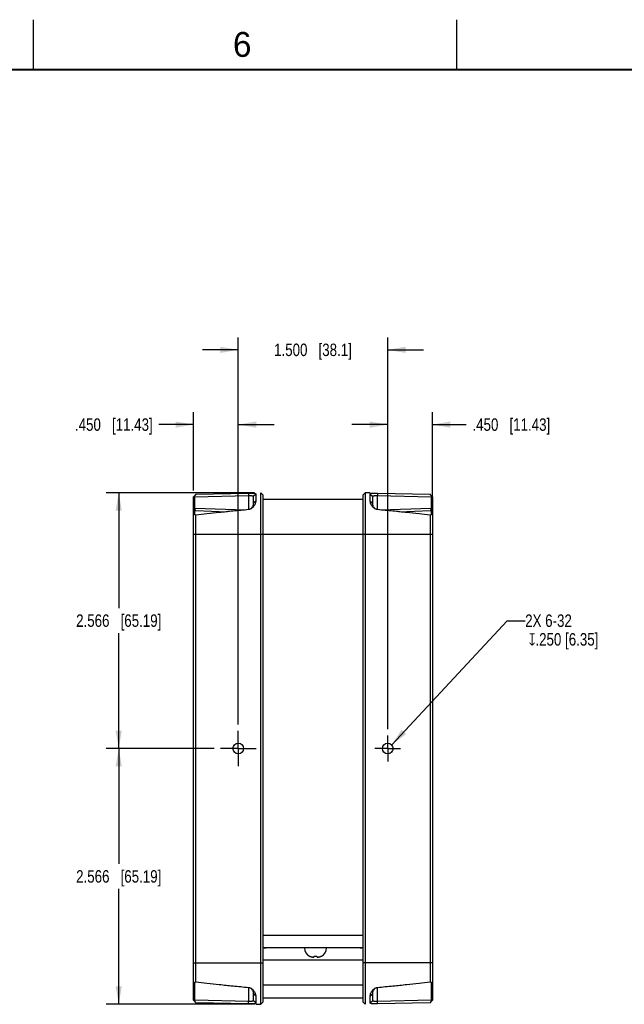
# Model space of a CAD drawing. Header units: inches. Extents: x 0 to 34, y 0 to 22.
# Tile 25 of 63: x 8.4 to 14.4, y 12.1 to 22. Entities that reach past the tile are written whole.
import ezdxf

# ---------------------------------------------------------------- set-up
doc = ezdxf.new("R2010")
doc.units = ezdxf.units.IN
doc.header["$LTSCALE"] = 1.87
doc.header["$MEASUREMENT"] = 0
doc.linetypes.add('CENTER', pattern=[0.6, 0.375, -0.075, 0.075, -0.075])
doc.layers.get('0').update_dxf_attribs({"linetype": 'CONTINUOUS'})
for name, color, linetype in [('02___PRT_ALL_AXES', 7, 'CONTINUOUS'), ('DETAIL', 7, 'CONTINUOUS'), ('DIMENSIONS', 7, 'CONTINUOUS'), ('THREAD', 7, 'CONTINUOUS')]:
    doc.layers.add(name, color=color, linetype=linetype)
doc.styles.get("Standard").update_dxf_attribs({"font": 'txt', "width": 0.8})
doc.styles.add('TEXTSTYLE_2', font='txt')
doc.dimstyles.new('DIMSTYLE_1', dxfattribs={"dimtxt": 0.125, "dimasz": 0.18, "dimexe": 0.18, "dimexo": 0.0625, "dimgap": 0.09, "dimtad": 0, "dimtih": 1, "dimtoh": 1, "dimdec": 3, "dimzin": 4, "dimdsep": 46, "dimtxsty": 'STANDARD', "dimblk": '_FILLED', "dimblk1": '_FILLED', "dimblk2": '_FILLED', "dimcen": 0.09, "dimadec": 0, "dimazin": 0, "dimtp": 0.001, "dimtm": 0.001, "dimtfac": 1, "dimtdec": 3, "dimtofl": 0, "dimtmove": 0, "dimatfit": 3, "dimldrblk": '_FILLED', "dimfxl": 1, "dimtolj": 1, "dimtzin": 4, "dimarcsym": 0})
doc.dimstyles.get("Standard").update_dxf_attribs({"dimtxt": 0.125, "dimasz": 0.18, "dimexe": 0.18, "dimexo": 0.0625, "dimgap": 0.09, "dimtad": 0, "dimtih": 1, "dimtoh": 1, "dimdec": 3, "dimzin": 4, "dimdsep": 46, "dimtxsty": 'STANDARD', "dimblk": '_FILLED', "dimblk1": '_FILLED', "dimblk2": '_FILLED', "dimcen": 0.09, "dimadec": 0, "dimazin": 0, "dimtol": 1, "dimtp": 0.01, "dimtm": 0.01, "dimtfac": 1, "dimtdec": 3, "dimtofl": 0, "dimtmove": 0, "dimatfit": 3, "dimldrblk": '_FILLED', "dimfxl": 1, "dimtolj": 1, "dimtzin": 4, "dimarcsym": 0})

# ---------------------------------------------------------------- blocks, each defined once
blk = doc.blocks.new('_FILLED')
at = {"color": 0, "linetype": 'BYBLOCK'}
blk.add_solid([(0, 0), (-1, 0.174), (-1, -0.174)], dxfattribs=at)
blk = doc.blocks.new('*D0')
at = {"layer": 'DIMENSIONS', "color": 2, "linetype": 'CONTINUOUS'}
for p, q in [((10.3138, 14.6875), (9.2295, 14.6875)), ((9.3545, 14.6875), (9.3545, 13.5293)), ((9.3545, 12.121), (9.3545, 13.2793)), ((10.717, 12.121), (9.2295, 12.121))]:
    blk.add_line(p, q, dxfattribs=at)
at = {"layer": 'DIMENSIONS', "color": 2, "linetype": 'CONTINUOUS', "xscale": 0.18, "yscale": 0.18, "zscale": 0.18}
for p, rotation in [((9.3545, 14.6875), 90), ((9.3545, 12.121), 270)]:
    blk.add_blockref('_FILLED', p, dxfattribs=dict(at, rotation=rotation))
at = {"layer": 'DIMENSIONS', "color": 2, "linetype": 'CONTINUOUS', "insert": (9.3545, 13.4668), "char_height": 0.125, "width": 1.325, "attachment_point": 2, "line_spacing_factor": 0.9}
blk.add_mtext('2.566{\\Ftxt.shx;\\W1.000000;\\H0.125000; }[65.19]', dxfattribs=at)
blk = doc.blocks.new('*D1')
at = {"layer": 'DIMENSIONS', "color": 2, "linetype": 'CONTINUOUS'}
for p, q in [((10.717, 17.254), (9.2295, 17.254)), ((9.3545, 17.254), (9.3545, 16.0958)), ((9.3545, 14.6875), (9.3545, 15.8458)), ((10.3138, 14.6875), (9.2295, 14.6875))]:
    blk.add_line(p, q, dxfattribs=at)
at = {"layer": 'DIMENSIONS', "color": 2, "linetype": 'CONTINUOUS', "xscale": 0.18, "yscale": 0.18, "zscale": 0.18}
for p, rotation in [((9.3545, 17.254), 90), ((9.3545, 14.6875), 270)]:
    blk.add_blockref('_FILLED', p, dxfattribs=dict(at, rotation=rotation))
at = {"layer": 'DIMENSIONS', "color": 2, "linetype": 'CONTINUOUS', "insert": (9.3545, 16.0333), "char_height": 0.125, "width": 1.325, "attachment_point": 2, "line_spacing_factor": 0.9}
blk.add_mtext('2.566{\\Ftxt.shx;\\W1.000000;\\H0.125000; }[65.19]', dxfattribs=at)
blk = doc.blocks.new('*D2')
at = {"layer": 'DIMENSIONS', "color": 2, "linetype": 'CONTINUOUS'}
for p, q in [((10.1045, 17.2749), (10.1045, 18.0625)), ((10.5545, 14.9283), (10.5545, 18.0625)), ((10.1045, 17.9375), (9.7581, 17.9375)), ((10.5545, 17.9375), (10.9145, 17.9375))]:
    blk.add_line(p, q, dxfattribs=at)
at = {"layer": 'DIMENSIONS', "color": 2, "linetype": 'CONTINUOUS', "xscale": 0.18, "yscale": 0.18, "zscale": 0.18}
blk.add_blockref('_FILLED', (10.1045, 17.9375), dxfattribs=at)
at = {"layer": 'DIMENSIONS', "color": 2, "linetype": 'CONTINUOUS', "xscale": 0.18, "yscale": 0.18, "zscale": 0.18, "rotation": 180}
blk.add_blockref('_FILLED', (10.5545, 17.9375), dxfattribs=at)
at = {"layer": 'DIMENSIONS', "color": 2, "linetype": 'CONTINUOUS', "insert": (9.6956, 18), "char_height": 0.125, "width": 1.225, "attachment_point": 3, "line_spacing_factor": 0.9}
blk.add_mtext('.450{\\Ftxt.shx;\\W1.000000;\\H0.125000; }[11.43]', dxfattribs=at)
blk = doc.blocks.new('*D3')
at = {"layer": 'DIMENSIONS', "color": 2, "linetype": 'CONTINUOUS'}
for p, q in [((10.5545, 14.9283), (10.5545, 18.8125)), ((12.0545, 14.88), (12.0545, 18.8125)), ((10.5545, 18.6875), (10.1945, 18.6875)), ((12.0545, 18.6875), (12.4145, 18.6875))]:
    blk.add_line(p, q, dxfattribs=at)
at = {"layer": 'DIMENSIONS', "color": 2, "linetype": 'CONTINUOUS', "xscale": 0.18, "yscale": 0.18, "zscale": 0.18}
blk.add_blockref('_FILLED', (10.5545, 18.6875), dxfattribs=at)
at = {"layer": 'DIMENSIONS', "color": 2, "linetype": 'CONTINUOUS', "xscale": 0.18, "yscale": 0.18, "zscale": 0.18, "rotation": 180}
blk.add_blockref('_FILLED', (12.0545, 18.6875), dxfattribs=at)
at = {"layer": 'DIMENSIONS', "color": 2, "linetype": 'CONTINUOUS', "insert": (11.3045, 18.75), "char_height": 0.125, "width": 1.225, "attachment_point": 2, "line_spacing_factor": 0.9}
blk.add_mtext('1.500{\\Ftxt.shx;\\W1.000000;\\H0.125000; }[38.1]', dxfattribs=at)
blk = doc.blocks.new('*D4')
at = {"layer": 'DIMENSIONS', "color": 2, "linetype": 'CONTINUOUS'}
for p, q in [((12.0545, 14.88), (12.0545, 18.0625)), ((12.5045, 17.0964), (12.5045, 18.0625)), ((12.0545, 17.9375), (11.6945, 17.9375)), ((12.5045, 17.9375), (12.8427, 17.9375))]:
    blk.add_line(p, q, dxfattribs=at)
at = {"layer": 'DIMENSIONS', "color": 2, "linetype": 'CONTINUOUS', "xscale": 0.18, "yscale": 0.18, "zscale": 0.18}
blk.add_blockref('_FILLED', (12.0545, 17.9375), dxfattribs=at)
at = {"layer": 'DIMENSIONS', "color": 2, "linetype": 'CONTINUOUS', "xscale": 0.18, "yscale": 0.18, "zscale": 0.18, "rotation": 180}
blk.add_blockref('_FILLED', (12.5045, 17.9375), dxfattribs=at)
at = {"layer": 'DIMENSIONS', "color": 2, "linetype": 'CONTINUOUS', "insert": (12.9052, 18), "char_height": 0.125, "width": 1.225, "attachment_point": 1, "line_spacing_factor": 0.9}
blk.add_mtext('.450{\\Ftxt.shx;\\W1.000000;\\H0.125000; }[11.43]', dxfattribs=at)

msp = doc.modelspace()

# ---------------------------------------------------------------- linework, layer by layer
at = {"color": 2, "linetype": 'CONTINUOUS'}
for p, q in [((8.5, 21.5), (8.5, 22)), ((12.75, 21.5), (12.75, 22))]:
    msp.add_line(p, q, dxfattribs=at)
at = {"color": 7, "linetype": 'CONTINUOUS'}
for p, q in [((10.1087, 17.2163), (10.1045, 17.2124)), ((10.1045, 12.1627), (10.1045, 17.2124)), ((10.119, 17.2123), (10.6563, 17.225)), ((10.119, 17.0996), (10.119, 17.2123)), ((10.1288, 17.2381), (10.1298, 17.2382)), ((10.1292, 17.2378), (10.1298, 17.2384)), ((10.1298, 17.2382), (10.6565, 17.2506)), ((10.6565, 17.2506), (10.6563, 17.225)), ((10.6563, 17.225), (10.6563, 17.0842)), ((10.7295, 17.2405), (10.7045, 17.2156)), ((10.7045, 17.2156), (10.7045, 17.1478)), ((10.7295, 17.2405), (10.7295, 17.1682)), ((10.7795, 12.121), (10.7795, 17.254)), ((10.7795, 17.254), (10.8045, 17.2296)), ((10.8045, 12.1454), (10.8045, 17.2296)), ((11.8295, 17.254), (11.8045, 17.2296)), ((11.8045, 17.2296), (11.8045, 12.1454)), ((11.8295, 17.254), (11.8295, 12.121)), ((11.8795, 17.2528), (11.8295, 17.254)), ((11.8795, 17.1682), (11.8795, 17.2405)), ((11.8795, 17.2405), (11.9045, 17.2156)), ((11.9045, 17.1478), (11.9045, 17.2156)), ((11.9525, 17.2506), (11.9528, 17.225)), ((11.9525, 17.2506), (12.4792, 17.2382)), ((11.9528, 17.0842), (11.9528, 17.225)), ((11.9528, 17.225), (12.49, 17.2123)), ((12.4799, 17.2378), (12.4792, 17.2384)), ((12.4792, 17.2382), (12.4802, 17.2381)), ((12.49, 17.2123), (12.49, 17.0996)), ((12.5045, 17.2124), (12.5003, 17.2163)), ((12.5045, 17.2124), (12.5045, 12.1627)), ((10.119, 17.0996), (10.6309, 17.0817)), ((10.7295, 17.1682), (10.7045, 17.1478)), ((11.8045, 17.1875), (10.8045, 17.1875)), ((11.8795, 17.1682), (11.9045, 17.1478)), ((11.9781, 17.0817), (12.49, 17.0996)), ((10.119, 17.0307), (10.119, 17.0767)), ((10.1286, 17.0743), (10.4427, 17.0633)), ((10.1295, 12.3467), (10.1295, 17.0283)), ((12.1663, 17.0633), (12.4804, 17.0743)), ((12.4795, 17.0283), (12.4795, 12.3467)), ((12.49, 17.0766), (12.49, 17.0307)), ((10.1045, 16.8375), (12.5045, 16.8375)), ((11.8045, 12.8125), (10.8045, 12.8125)), ((10.8155, 12.6865), (10.8044, 12.6871)), ((11.8045, 12.6875), (10.8045, 12.6875)), ((10.8295, 12.6862), (10.8295, 12.6875)), ((11.2193, 12.6862), (10.8295, 12.6862)), ((11.7795, 12.6862), (11.4397, 12.6862)), ((11.7795, 12.6862), (11.7795, 12.6875)), ((11.8046, 12.6871), (11.7935, 12.6865)), ((11.8045, 12.5625), (10.8045, 12.5625)), ((11.2703, 12.6043), (11.2721, 12.6043)), ((11.3108, 12.5951), (11.3064, 12.5951)), ((11.3142, 12.5956), (11.3153, 12.6043)), ((11.3153, 12.6043), (11.3438, 12.6043)), ((11.3438, 12.6043), (11.3448, 12.5956)), ((11.3526, 12.5951), (11.3483, 12.5951)), ((11.3869, 12.6043), (11.3887, 12.6043)), ((10.1045, 12.5375), (10.8045, 12.5375)), ((12.5045, 12.5375), (11.8045, 12.5375)), ((10.119, 12.1628), (10.119, 12.3444)), ((10.6563, 12.2909), (10.6563, 12.1501)), ((11.8045, 12.3125), (10.8045, 12.3125)), ((11.9528, 12.1501), (11.9528, 12.2909)), ((12.49, 12.3444), (12.49, 12.1628)), ((10.1045, 12.1627), (10.1087, 12.1588)), ((10.6563, 12.1501), (10.119, 12.1628)), ((10.7295, 12.2069), (10.7045, 12.2273)), ((10.7045, 12.2273), (10.7045, 12.1594)), ((10.7295, 12.1346), (10.7045, 12.1594)), ((10.7295, 12.2069), (10.7295, 12.1346)), ((10.8045, 12.1875), (11.8045, 12.1875)), ((11.8795, 12.2069), (11.9045, 12.2273)), ((11.8795, 12.1346), (11.8795, 12.2069)), ((11.8795, 12.1346), (11.9045, 12.1594)), ((11.9045, 12.1594), (11.9045, 12.2273)), ((12.49, 12.1628), (11.9528, 12.1501)), ((12.5003, 12.1588), (12.5045, 12.1627)), ((10.1298, 12.1369), (10.1288, 12.1369)), ((10.1292, 12.1373), (10.1298, 12.1366)), ((10.6565, 12.1245), (10.1298, 12.1369)), ((10.6565, 12.1245), (10.6563, 12.1501)), ((10.7295, 12.1223), (10.7795, 12.121)), ((10.8045, 12.1454), (10.7795, 12.121)), ((11.8045, 12.1454), (11.8295, 12.121)), ((11.9525, 12.1245), (11.9528, 12.1501)), ((12.4792, 12.1369), (11.9525, 12.1245)), ((12.4799, 12.1373), (12.4792, 12.1366)), ((12.4802, 12.1369), (12.4792, 12.1369))]:
    msp.add_line(p, q, dxfattribs=at)
at = {"color": 7, "linetype": 'CONTINUOUS', "const_width": 0.02}
msp.add_lwpolyline([(33.5, 21.5), (0.5, 21.5)], dxfattribs=at)
at = {"color": 7, "linetype": 'CONTINUOUS'}
for centre, radius, start, end in [((10.8612, 16.5212), 1.0244, 136.72308, 137.27315), ((10.9731, 16.4152), 1.1785, 135.69291, 136.70241), ((11.6601, 16.4384), 1.145, 43.28289, 44.32184), ((11.7585, 16.5312), 1.0097, 42.72285, 43.28097), ((10.1295, 17.0993), 0.025, 180, 268), ((10.5924, 17.1538), 0.1124, 330.56384, 332.3866), ((10.5864, 17.1569), 0.1191, 332.41893, 339.78982), ((12.0219, 17.1566), 0.1183, 200.19229, 207.61329), ((12.0153, 17.1531), 0.1108, 207.60901, 209.44729), ((12.4795, 17.0993), 0.025, 272, 360), ((9.8243, 15.7147), 1.3486, 76.91912, 78.00686), ((12.796, 15.6643), 1.4003, 102.01319, 103.06083), ((10.8297, 12.9923), 0.3062, 267.34859, 269.96697), ((11.3126, 12.6875), 0.0933, 180, 243.07748), ((11.3464, 12.6875), 0.0933, 296.92252, 360), ((11.7789, 13.0091), 0.3229, 270.10162, 272.58456), ((11.314, 12.6906), 0.0959, 244.08904, 247.43778), ((11.3141, 12.691), 0.0963, 247.43632, 248.40502), ((11.3143, 12.6914), 0.0968, 248.40604, 250.58426), ((11.3145, 12.6919), 0.0973, 250.58363, 251.66869), ((11.3147, 12.6925), 0.0979, 251.66955, 253.52013), ((11.3149, 12.693), 0.0985, 253.5195, 254.55789), ((11.3151, 12.6939), 0.0994, 254.55898, 256.24099), ((11.3153, 12.6947), 0.1002, 256.24002, 257.14082), ((11.3156, 12.6959), 0.1014, 257.14255, 258.7698), ((11.3158, 12.697), 0.1026, 258.76803, 259.42371), ((11.3161, 12.699), 0.1046, 259.42841, 261.40523), ((11.3161, 12.699), 0.1046, 259.42829, 261.40536), ((11.3125, 12.709), 0.1141, 263.98407, 264.98894), ((11.313, 12.7155), 0.1206, 264.98461, 265.47368), ((11.3134, 12.7203), 0.1254, 265.47346, 265.9103), ((11.314, 12.7279), 0.133, 265.91466, 266.76307), ((11.3156, 12.7567), 0.1619, 266.75745, 267.72575), ((11.3054, 12.6504), 0.0555, 273.91304, 275.55814), ((11.3063, 12.6411), 0.0462, 275.54846, 276.97814), ((11.3066, 12.6389), 0.044, 276.98448, 277.71596), ((11.3067, 12.6375), 0.0426, 277.71574, 278.53074), ((11.307, 12.6357), 0.0408, 278.52549, 280.18613), ((11.352, 12.6357), 0.0408, 259.81387, 261.47451), ((11.3523, 12.6375), 0.0426, 261.46926, 262.28426), ((11.3525, 12.6389), 0.044, 262.28404, 263.01552), ((11.3527, 12.6411), 0.0462, 263.02186, 264.45153), ((11.3536, 12.6504), 0.0555, 264.44186, 266.08696), ((11.3434, 12.7567), 0.1619, 272.27425, 273.24255), ((11.3451, 12.7279), 0.133, 273.23693, 274.08534), ((11.3456, 12.7203), 0.1254, 274.08971, 274.52653), ((11.346, 12.7155), 0.1206, 274.52631, 275.01539), ((11.3466, 12.709), 0.1141, 275.01106, 276.01593), ((11.3429, 12.6992), 0.1048, 278.59575, 280.32196), ((11.3432, 12.6974), 0.103, 280.32555, 280.93046), ((11.3434, 12.6963), 0.1019, 280.92923, 282.2488), ((11.3436, 12.6952), 0.1008, 282.24991, 283.13593), ((11.3438, 12.6944), 0.0999, 283.13544, 284.40392), ((11.344, 12.6936), 0.0991, 284.40438, 285.54979), ((11.3442, 12.693), 0.0984, 285.54969, 286.82343), ((11.3444, 12.6924), 0.0978, 286.82358, 288.24281), ((11.3445, 12.6919), 0.0973, 288.24295, 289.52783), ((11.3447, 12.6914), 0.0968, 289.52768, 291.35857), ((11.3449, 12.691), 0.0964, 291.35907, 292.54655), ((11.345, 12.6906), 0.0959, 292.54529, 295.91104), ((9.8131, 13.7108), 1.4003, 282.01319, 283.06083), ((10.5938, 12.222), 0.1108, 27.60901, 29.44729), ((10.5871, 12.2185), 0.1183, 20.19229, 27.61329), ((12.0226, 12.2182), 0.1191, 152.41893, 159.78982), ((12.0166, 12.2213), 0.1124, 150.56384, 152.3866), ((12.7848, 13.6604), 1.3486, 256.91912, 258.00686), ((10.8505, 12.8439), 1.0097, 222.72285, 223.28097), ((10.949, 12.9367), 1.145, 223.28289, 224.32184), ((11.6359, 12.9598), 1.1785, 315.69291, 316.70241), ((11.7478, 12.8539), 1.0244, 316.72308, 317.27315)]:
    msp.add_arc(centre, radius, start, end, dxfattribs=at)
for points, knots in [([(10.119, 17.2123), (10.117, 17.2122), (10.1132, 17.2129), (10.11, 17.215), (10.1087, 17.2163)], [0, 0, 0, 0, 0.530265, 1, 1, 1, 1]), ([(10.6563, 17.225), (10.6595, 17.2251), (10.6657, 17.2252), (10.6748, 17.2253), (10.6832, 17.2252), (10.6895, 17.2246), (10.6939, 17.2239), (10.6967, 17.2233), (10.6991, 17.2224), (10.701, 17.2214), (10.7026, 17.2202), (10.7037, 17.2189), (10.7044, 17.2173), (10.7045, 17.2162), (10.7045, 17.2156)], [0, 0, 0, 0, 0.184186, 0.360265, 0.521405, 0.661892, 0.72296, 0.777504, 0.825511, 0.867397, 0.904073, 0.93701, 0.96825, 1, 1, 1, 1]), ([(10.6565, 17.2506), (10.6615, 17.2507), (10.6712, 17.2508), (10.6851, 17.2509), (10.6978, 17.2507), (10.7073, 17.2501), (10.7138, 17.2493), (10.7179, 17.2486), (10.7214, 17.2477), (10.7243, 17.2466), (10.7266, 17.2454), (10.7283, 17.244), (10.7293, 17.2423), (10.7295, 17.2411), (10.7295, 17.2405)], [0, 0, 0, 0, 0.194724, 0.379281, 0.546108, 0.68934, 0.750671, 0.804815, 0.851717, 0.891565, 0.924872, 0.952668, 0.976827, 1, 1, 1, 1]), ([(11.8795, 17.2405), (11.8795, 17.2411), (11.8797, 17.2423), (11.8808, 17.244), (11.8824, 17.2454), (11.8847, 17.2466), (11.8876, 17.2477), (11.8911, 17.2486), (11.8952, 17.2493), (11.9018, 17.2501), (11.9112, 17.2507), (11.9239, 17.2509), (11.9378, 17.2508), (11.9475, 17.2507), (11.9525, 17.2506)], [0, 0, 0, 0, 0.023173, 0.047332, 0.075128, 0.108435, 0.148283, 0.195185, 0.249329, 0.31066, 0.453892, 0.620719, 0.805276, 1, 1, 1, 1]), ([(11.9045, 17.2156), (11.9045, 17.2162), (11.9046, 17.2173), (11.9053, 17.2189), (11.9064, 17.2202), (11.908, 17.2214), (11.91, 17.2224), (11.9123, 17.2233), (11.9151, 17.2239), (11.9195, 17.2246), (11.9259, 17.2252), (11.9342, 17.2253), (11.9433, 17.2252), (11.9496, 17.2251), (11.9528, 17.225)], [0, 0, 0, 0, 0.03175, 0.06299, 0.095927, 0.132603, 0.174489, 0.222496, 0.27704, 0.338108, 0.478595, 0.639735, 0.815814, 1, 1, 1, 1]), ([(12.5003, 17.2163), (12.4991, 17.215), (12.4958, 17.2129), (12.492, 17.2122), (12.49, 17.2123)], [0, 0, 0, 0, 0.469735, 1, 1, 1, 1]), ([(10.1045, 17.0993), (10.1045, 17.0993), (10.1045, 17.0993), (10.1046, 17.0992), (10.1047, 17.0992), (10.1048, 17.0992), (10.1049, 17.0992), (10.1052, 17.0991), (10.1056, 17.0991), (10.1062, 17.099), (10.1069, 17.099), (10.1078, 17.099), (10.1091, 17.0989), (10.111, 17.0988), (10.1135, 17.0988), (10.1162, 17.0988), (10.118, 17.0988), (10.119, 17.0988)], [0, 0, 0, 0, 0.001315, 0.004882, 0.010772, 0.018978, 0.029487, 0.042286, 0.074698, 0.116073, 0.165996, 0.223952, 0.289408, 0.440448, 0.61366, 0.802911, 1, 1, 1, 1]), ([(10.1286, 17.0743), (10.1283, 17.0743), (10.1276, 17.0744), (10.1263, 17.0749), (10.1246, 17.0763), (10.1229, 17.0786), (10.1214, 17.0817), (10.1203, 17.0855), (10.1194, 17.0898), (10.119, 17.0938), (10.1189, 17.0971), (10.119, 17.0988), (10.119, 17.0996)], [0, 0, 0, 0, 0.034588, 0.070576, 0.15134, 0.249302, 0.367062, 0.50437, 0.658772, 0.825909, 0.912512, 1, 1, 1, 1]), ([(10.6904, 17.0984), (10.688, 17.0966), (10.6831, 17.0932), (10.6749, 17.0888), (10.666, 17.0856), (10.6597, 17.0845), (10.6565, 17.0842)], [0, 0, 0, 0, 0.239571, 0.486425, 0.740908, 1, 1, 1, 1]), ([(10.7023, 17.1092), (10.7014, 17.1083), (10.6977, 17.1044), (10.6936, 17.1009), (10.6904, 17.0984)], [0, 0, 0, 0, 0.244514, 1, 1, 1, 1]), ([(10.7045, 17.1478), (10.7045, 17.1425), (10.7032, 17.1315), (10.7002, 17.121), (10.6982, 17.1157)], [0, 0, 0, 0, 0.485152, 1, 1, 1, 1]), ([(10.72, 17.134), (10.7177, 17.1297), (10.7124, 17.121), (10.7059, 17.113), (10.7023, 17.1092)], [0, 0, 0, 0, 0.483385, 1, 1, 1, 1]), ([(10.7295, 17.1682), (10.7295, 17.1626), (10.728, 17.1538), (10.7241, 17.1426), (10.7215, 17.1369), (10.72, 17.134)], [0, 0, 0, 0, 0.472364, 0.729226, 1, 1, 1, 1]), ([(11.8891, 17.134), (11.8876, 17.1369), (11.8849, 17.1426), (11.881, 17.1538), (11.8795, 17.1626), (11.8795, 17.1682)], [0, 0, 0, 0, 0.270784, 0.527651, 1, 1, 1, 1]), ([(11.9067, 17.1092), (11.9031, 17.113), (11.8967, 17.121), (11.8913, 17.1297), (11.8891, 17.134)], [0, 0, 0, 0, 0.516604, 1, 1, 1, 1]), ([(11.9108, 17.1157), (11.9089, 17.121), (11.9058, 17.1315), (11.9045, 17.1425), (11.9045, 17.1478)], [0, 0, 0, 0, 0.514847, 1, 1, 1, 1]), ([(11.9186, 17.0984), (11.9175, 17.0993), (11.9134, 17.1026), (11.9094, 17.1063), (11.9067, 17.1092)], [0, 0, 0, 0, 0.255664, 1, 1, 1, 1]), ([(11.9525, 17.0842), (11.9493, 17.0845), (11.943, 17.0856), (11.9341, 17.0888), (11.926, 17.0932), (11.921, 17.0966), (11.9186, 17.0984)], [0, 0, 0, 0, 0.259093, 0.513576, 0.76043, 1, 1, 1, 1]), ([(12.4901, 17.0996), (12.4901, 17.0988), (12.4901, 17.0971), (12.49, 17.0938), (12.4896, 17.0898), (12.4889, 17.0861), (12.4881, 17.0834), (12.4873, 17.0811), (12.4861, 17.0786), (12.4844, 17.0763), (12.4828, 17.0749), (12.4814, 17.0744), (12.4807, 17.0743), (12.4804, 17.0743)], [0, 0, 0, 0, 0.087468, 0.174053, 0.341165, 0.495546, 0.566558, 0.632903, 0.750652, 0.848614, 0.929407, 0.965346, 1, 1, 1, 1]), ([(12.49, 17.0988), (12.491, 17.0988), (12.4928, 17.0988), (12.4955, 17.0988), (12.498, 17.0988), (12.4999, 17.0989), (12.5012, 17.099), (12.5021, 17.099), (12.5028, 17.099), (12.5034, 17.0991), (12.5038, 17.0991), (12.5041, 17.0992), (12.5042, 17.0992), (12.5043, 17.0992), (12.5044, 17.0992), (12.5045, 17.0993), (12.5045, 17.0993), (12.5045, 17.0993)], [0, 0, 0, 0, 0.196214, 0.384705, 0.557377, 0.708122, 0.773531, 0.831533, 0.881629, 0.923333, 0.956231, 0.969306, 0.980097, 0.98858, 0.994729, 0.998524, 1, 1, 1, 1]), ([(10.6565, 17.0842), (10.6049, 17.0794), (10.5071, 17.07), (10.3682, 17.0557), (10.2442, 17.0421), (10.1663, 17.0329), (10.1295, 17.0283)], [0, 0, 0, 0, 0.293603, 0.55605, 0.790362, 1, 1, 1, 1]), ([(12.4795, 17.0283), (12.4428, 17.0329), (12.3649, 17.0421), (12.2408, 17.0557), (12.1019, 17.07), (12.0041, 17.0794), (11.9525, 17.0842)], [0, 0, 0, 0, 0.209683, 0.444017, 0.706451, 1, 1, 1, 1]), ([(10.1295, 12.3467), (10.1663, 12.3422), (10.2442, 12.333), (10.3682, 12.3193), (10.5071, 12.3051), (10.6049, 12.2957), (10.6565, 12.2909)], [0, 0, 0, 0, 0.209683, 0.444017, 0.706451, 1, 1, 1, 1]), ([(10.6565, 12.2909), (10.6597, 12.2906), (10.666, 12.2895), (10.6749, 12.2863), (10.6831, 12.2819), (10.688, 12.2785), (10.6904, 12.2766)], [0, 0, 0, 0, 0.259093, 0.513576, 0.76043, 1, 1, 1, 1]), ([(10.6904, 12.2766), (10.6915, 12.2758), (10.6957, 12.2725), (10.6996, 12.2688), (10.7023, 12.2659)], [0, 0, 0, 0, 0.255664, 1, 1, 1, 1]), ([(10.6982, 12.2594), (10.7001, 12.2541), (10.7032, 12.2435), (10.7045, 12.2326), (10.7045, 12.2273)], [0, 0, 0, 0, 0.514847, 1, 1, 1, 1]), ([(10.7023, 12.2659), (10.7059, 12.262), (10.7124, 12.2541), (10.7177, 12.2454), (10.72, 12.2411)], [0, 0, 0, 0, 0.516604, 1, 1, 1, 1]), ([(11.8891, 12.241), (11.8913, 12.2454), (11.8967, 12.2541), (11.9031, 12.262), (11.9067, 12.2659)], [0, 0, 0, 0, 0.483385, 1, 1, 1, 1]), ([(11.9045, 12.2273), (11.9045, 12.2326), (11.9058, 12.2435), (11.9089, 12.2541), (11.9108, 12.2594)], [0, 0, 0, 0, 0.485152, 1, 1, 1, 1]), ([(11.9067, 12.2659), (11.9076, 12.2668), (11.9114, 12.2706), (11.9154, 12.2742), (11.9186, 12.2766)], [0, 0, 0, 0, 0.244514, 1, 1, 1, 1]), ([(11.9186, 12.2766), (11.921, 12.2785), (11.926, 12.2819), (11.9341, 12.2863), (11.943, 12.2895), (11.9493, 12.2906), (11.9525, 12.2909)], [0, 0, 0, 0, 0.239571, 0.486425, 0.740908, 1, 1, 1, 1]), ([(11.9525, 12.2909), (12.0041, 12.2957), (12.1019, 12.3051), (12.2408, 12.3194), (12.3649, 12.333), (12.4428, 12.3422), (12.4795, 12.3467)], [0, 0, 0, 0, 0.293603, 0.55605, 0.790362, 1, 1, 1, 1]), ([(10.1087, 12.1588), (10.11, 12.1601), (10.1132, 12.1622), (10.117, 12.1628), (10.119, 12.1628)], [0, 0, 0, 0, 0.469735, 1, 1, 1, 1]), ([(10.7045, 12.1594), (10.7045, 12.1589), (10.7044, 12.1578), (10.7037, 12.1562), (10.7026, 12.1548), (10.701, 12.1537), (10.6991, 12.1527), (10.6967, 12.1518), (10.6939, 12.1512), (10.6895, 12.1504), (10.6832, 12.1499), (10.6748, 12.1497), (10.6657, 12.1498), (10.6595, 12.15), (10.6563, 12.1501)], [0, 0, 0, 0, 0.03175, 0.06299, 0.095927, 0.132603, 0.174489, 0.222496, 0.27704, 0.338108, 0.478595, 0.639735, 0.815814, 1, 1, 1, 1]), ([(10.72, 12.2411), (10.7215, 12.2382), (10.7241, 12.2325), (10.728, 12.2212), (10.7295, 12.2125), (10.7295, 12.2069)], [0, 0, 0, 0, 0.270784, 0.527651, 1, 1, 1, 1]), ([(11.8795, 12.2069), (11.8795, 12.2125), (11.881, 12.2212), (11.8849, 12.2325), (11.8876, 12.2382), (11.8891, 12.241)], [0, 0, 0, 0, 0.472364, 0.729226, 1, 1, 1, 1]), ([(11.9528, 12.1501), (11.9496, 12.15), (11.9433, 12.1498), (11.9342, 12.1497), (11.9259, 12.1499), (11.9195, 12.1504), (11.9151, 12.1512), (11.9123, 12.1518), (11.91, 12.1527), (11.908, 12.1537), (11.9064, 12.1548), (11.9053, 12.1562), (11.9046, 12.1578), (11.9045, 12.1589), (11.9045, 12.1594)], [0, 0, 0, 0, 0.184186, 0.360265, 0.521405, 0.661892, 0.72296, 0.777504, 0.825511, 0.867397, 0.904073, 0.93701, 0.96825, 1, 1, 1, 1]), ([(12.49, 12.1628), (12.492, 12.1628), (12.4958, 12.1622), (12.4991, 12.1601), (12.5003, 12.1588)], [0, 0, 0, 0, 0.530265, 1, 1, 1, 1]), ([(10.7295, 12.1346), (10.7295, 12.134), (10.7293, 12.1328), (10.7283, 12.1311), (10.7266, 12.1297), (10.7243, 12.1284), (10.7214, 12.1274), (10.7179, 12.1265), (10.7138, 12.1258), (10.7073, 12.125), (10.6978, 12.1244), (10.6851, 12.1242), (10.6712, 12.1242), (10.6615, 12.1244), (10.6565, 12.1245)], [0, 0, 0, 0, 0.023173, 0.047332, 0.075128, 0.108435, 0.148283, 0.195185, 0.249329, 0.31066, 0.453892, 0.620719, 0.805276, 1, 1, 1, 1]), ([(11.9525, 12.1245), (11.9475, 12.1244), (11.9378, 12.1242), (11.9239, 12.1242), (11.9112, 12.1244), (11.9018, 12.125), (11.8952, 12.1258), (11.8911, 12.1265), (11.8876, 12.1274), (11.8847, 12.1284), (11.8824, 12.1297), (11.8808, 12.1311), (11.8797, 12.1328), (11.8795, 12.134), (11.8795, 12.1346)], [0, 0, 0, 0, 0.194724, 0.379281, 0.546108, 0.68934, 0.750671, 0.804815, 0.851717, 0.891565, 0.924872, 0.952668, 0.976827, 1, 1, 1, 1])]:
    msp.add_open_spline(points, degree=3, knots=knots, dxfattribs=at)
at = {"layer": '02___PRT_ALL_AXES', "color": 7, "linetype": 'CENTER'}
for p, q in [((10.5545, 14.6875), (10.5545, 14.8658)), ((12.0545, 14.6875), (12.0545, 14.8175)), ((10.5545, 14.6875), (10.3763, 14.6875)), ((10.5545, 14.6875), (10.5545, 14.5093)), ((10.5545, 14.6875), (10.7328, 14.6875)), ((12.0545, 14.6875), (11.9245, 14.6875)), ((12.0545, 14.6875), (12.1845, 14.6875)), ((12.0545, 14.6875), (12.0545, 14.5575))]:
    msp.add_line(p, q, dxfattribs=at)
at = {"layer": '02___PRT_ALL_AXES', "color": 7, "linetype": 'CONTINUOUS'}
msp.add_line((11.8045, 12.6875), (10.8045, 12.6875), dxfattribs=at)
msp.add_circle((10.5545, 14.6875), 0.0532, dxfattribs=at)
at = {"layer": 'THREAD', "color": 7, "linetype": 'CONTINUOUS'}
msp.add_circle((12.0545, 14.6875), 0.0532, dxfattribs=at)

# ---------------------------------------------------------------- texts
at = {"color": 2, "linetype": 'CONTINUOUS', "insert": (10.5012, 21.8772), "char_height": 0.25, "width": 0.25, "attachment_point": 1, "line_spacing_factor": 0.9, "style": 'TEXTSTYLE_2'}
msp.add_mtext('6', dxfattribs=at)
at = {"layer": 'DETAIL', "color": 2, "linetype": 'CONTINUOUS', "insert": (13.4345, 16.0326), "char_height": 0.125, "width": 1.377083, "attachment_point": 1, "line_spacing_factor": 0.9}
msp.add_mtext('2X 6-32\\P \\Fgdt;{\\Fgdt;x}\\Ftxt;.250 [6.35]', dxfattribs=at)

# ---------------------------------------------------------------- dimensions: what is measured, and where the dimension line sits
at = {"layer": 'DIMENSIONS', "color": 2, "linetype": 'CONTINUOUS'}
for base, p1, p2, picture, middle in [((12.0545, 18.6875), (10.5545, 14.9283), (12.0545, 14.88), '*D3', (11.1545, 18.6875)), ((12.5045, 17.9375), (12.0545, 14.88), (12.5045, 17.0964), '*D4', (13.5177, 17.9375))]:
    dim = msp.add_linear_dim(base=base, p1=p1, p2=p2, dimstyle='DIMSTYLE_1', dxfattribs=at)
    dim.commit()
    dim.dimension.update_dxf_attribs({"geometry": picture, "text_midpoint": middle, "dimtype": 160})
for base, p1, p2, angle, picture, middle in [((10.1045, 17.9375), (10.5545, 14.9283), (10.1045, 17.2749), 180, '*D2', (8.8331, 17.9375)), ((9.354513, 17.254037), (10.313763, 14.68754), (10.71702, 17.254037), 90, '*D1', (9.204513, 15.970788)), ((9.354513, 12.121043), (10.313763, 14.68754), (10.71702, 12.121043), 270, '*D0', (9.204513, 13.404292))]:
    dim = msp.add_linear_dim(base=base, p1=p1, p2=p2, angle=angle, dimstyle='DIMSTYLE_1', dxfattribs=at)
    dim.commit()
    dim.dimension.update_dxf_attribs({"geometry": picture, "text_midpoint": middle, "dimtype": 160})

# ---------------------------------------------------------------- leaders
at = {"layer": 'DETAIL', "color": 2, "linetype": 'CONTINUOUS'}
msp.add_leader([(12.0944, 14.7228), (13.2545, 15.9701), (13.4345, 15.9701)], dimstyle='STANDARD', override={"dimtad": 0}, dxfattribs=at)

doc.saveas('drawing.dxf')
